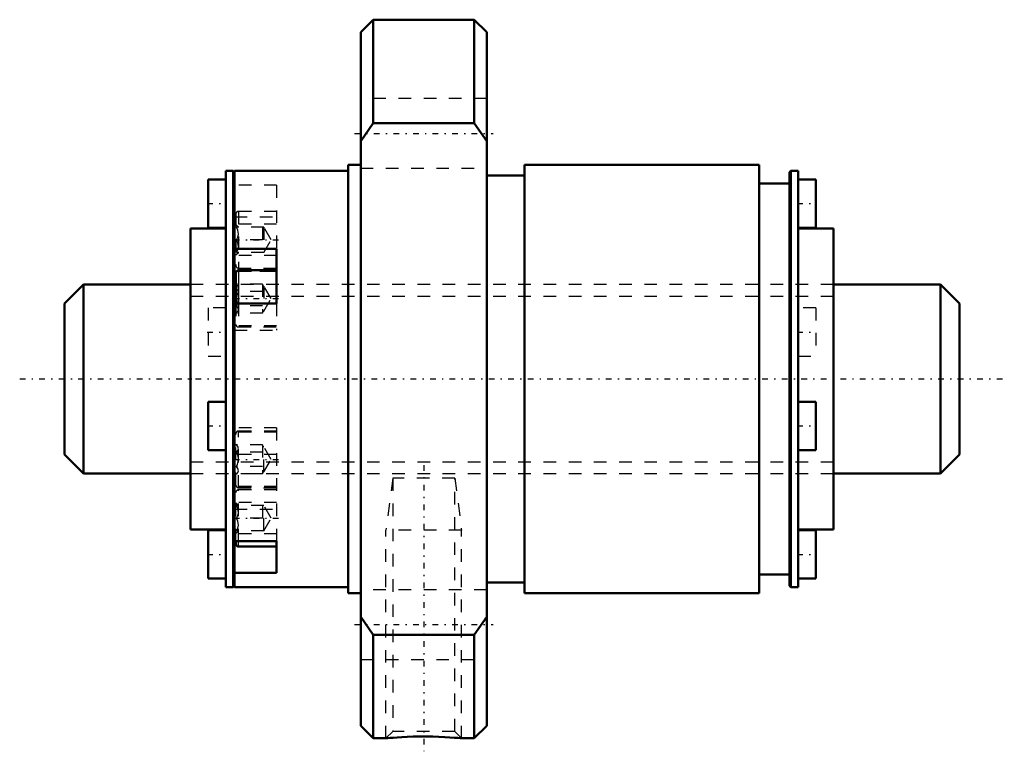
# Model space of a CAD drawing. Header units: millimetres. Extents: x -13.6 to 64.5, y -29.5 to 28.5.
import ezdxf

# ---------------------------------------------------------------- set-up
doc = ezdxf.new("R2010")
doc.units = ezdxf.units.MM
doc.linetypes.add('Center', pattern=[1.5, 0.45, -0.5, 0.05, -0.5])
doc.linetypes.add('Dashed', pattern=[2, 1, -1])
for name, color, linetype, lineweight in [('2d ConnectionPoints', 7, 'Continuous', 50), ('AM_0', 7, 'Continuous', 50), ('AM_4', 3, 'Continuous', 25), ('AM_5', 3, 'Continuous', 25), ('AM_7', 7, 'Center', 25), ('AM_9', 6, 'Dashed', 25)]:
    doc.layers.add(name, color=color, linetype=linetype, lineweight=lineweight)

# ---------------------------------------------------------------- blocks, each defined once
blk = doc.blocks.new('1_NRR0130BLK1510_5_6Nut_0_in_BLK1510_5_6ZZG1_71LC3_N0_1300_0')
at = {"layer": 'AM_0'}
for p, q in [((14.5, 28.5), (13.5, 27.5)), ((22.5, 28.5), (14.5, 28.5)), ((14.5, 28.5), (14.5, 20.304)), ((23.5, 27.5), (22.5, 28.5)), ((22.5, 28.5), (22.5, 20.304)), ((13.5, 27.5), (13.5, -27.5)), ((23.5, 27.5), (23.5, -27.5)), ((14.5, 20.304), (13.5, 18.875)), ((22.5, 20.304), (14.5, 20.304)), ((23.5, 18.875), (22.5, 20.304)), ((3.395, 16.5), (2.8, 16.5)), ((2.8, 16.5), (2.8, -16.5)), ((3.5, 16.395), (3.395, 16.5)), ((3.395, 16.5), (3.395, -16.5)), ((3.5, 16.5), (3.5, -16.5)), ((12.5, 16.5), (3.5, 16.5)), ((13.5, 17), (12.5, 17)), ((12.5, 17), (12.5, -17)), ((45.1, 17), (26.5, 17)), ((26.5, 17), (26.5, -17)), ((45.1, 17), (45.1, -17)), ((47.605, 16.5), (47.5, 16.395)), ((48.2, 16.5), (47.605, 16.5)), ((47.605, 16.5), (47.605, -16.5)), ((48.2, 16.5), (48.2, -16.5)), ((2.8, 15.834), (1.4, 15.834)), ((1.4, 15.834), (1.4, 11.984)), ((26.5, 16.15), (23.5, 16.15)), ((47.5, 16.395), (47.5, -16.395)), ((49.6, 15.834), (48.2, 15.834)), ((49.6, 15.834), (49.6, 11.984)), ((47.5, 15.5), (45.1, 15.5)), ((2.8, 11.95), (0, 11.95)), ((0, 11.95), (0, -11.95)), ((1.4, 11.984), (2.8, 11.984)), ((48.2, 11.984), (49.6, 11.984)), ((51, 11.95), (48.2, 11.95)), ((51, 11.95), (51, -11.95)), ((3.5, 10.32), (6.833, 10.32)), ((6.833, 5.99), (6.833, 10.32)), ((6.833, 8.625), (3.8, 8.625)), ((3.6, 8.425), (3.6, 5.99)), ((6.833, 5.99), (3.5, 5.99)), ((2.8, -1.802), (1.4, -1.802)), ((1.4, -1.802), (1.4, -5.652)), ((49.6, -1.802), (48.2, -1.802)), ((49.6, -1.802), (49.6, -5.652)), ((1.4, -5.652), (2.8, -5.652)), ((48.2, -5.652), (49.6, -5.652)), ((0, -11.95), (2.8, -11.95)), ((2.8, -11.984), (1.4, -11.984)), ((1.4, -11.984), (1.4, -15.834)), ((48.2, -11.95), (51, -11.95)), ((49.6, -11.984), (48.2, -11.984)), ((49.6, -11.984), (49.6, -15.834)), ((3.5, -12.874), (6.833, -12.874)), ((3.6, -13.092), (3.6, -12.874)), ((6.833, -15.374), (6.833, -12.874)), ((3.8, -13.292), (6.833, -13.292)), ((6.833, -15.374), (3.5, -15.374)), ((45.1, -15.5), (47.5, -15.5)), ((1.4, -15.834), (2.8, -15.834)), ((3.395, -16.5), (3.5, -16.395)), ((23.5, -16.15), (26.5, -16.15)), ((47.5, -16.395), (47.605, -16.5)), ((48.2, -15.834), (49.6, -15.834)), ((2.8, -16.5), (3.395, -16.5)), ((3.5, -16.5), (12.5, -16.5)), ((12.5, -17), (13.5, -17)), ((26.5, -17), (45.1, -17)), ((47.605, -16.5), (48.2, -16.5)), ((13.5, -18.875), (14.5, -20.304)), ((22.5, -20.304), (23.5, -18.875)), ((14.5, -20.304), (14.5, -28.5)), ((14.5, -20.304), (22.5, -20.304)), ((22.5, -20.304), (22.5, -28.5)), ((13.5, -27.5), (14.5, -28.5)), ((22.5, -28.5), (23.5, -27.5)), ((14.5, -28.5), (15.502, -28.5)), ((21.491, -28.5), (22.5, -28.5))]:
    blk.add_line(p, q, dxfattribs=at)
blk.add_lwpolyline([(15.5, -28.5), (15.536, -28.497), (15.646, -28.486), (15.831, -28.47), (16.079, -28.45), (16.395, -28.427), (16.768, -28.404), (17.195, -28.384), (17.664, -28.368), (18.169, -28.358), (18.684, -28.357), (19.208, -28.365), (19.702, -28.38), (20.175, -28.401), (20.579, -28.426), (20.933, -28.451), (21.194, -28.472), (21.384, -28.489), (21.48, -28.498), (21.5, -28.5)], dxfattribs=at)
for centre, start, end in [((3.8, 8.425), 90, 180), ((3.8, -13.092), 180, 270)]:
    blk.add_arc(centre, 0.2, start, end, dxfattribs=at)
at = {"layer": 'AM_4'}
for p, q in [((3.8, 8.625), (3.8, 5.99)), ((3.636, 8.54), (3.5, 8.54)), ((3.8, -13.292), (3.8, -12.874))]:
    blk.add_line(p, q, dxfattribs=at)
at = {"layer": 'AM_5', "linetype": 'Dashed'}
for p, q in [((16.041, -7.875), (15.5, -12)), ((20.959, -7.875), (21.5, -12)), ((21.5, -12), (15.5, -12)), ((15.5, -28.5), (15.5, -12)), ((21.5, -28.5), (21.5, -12))]:
    blk.add_line(p, q, dxfattribs=at)
at = {"layer": 'AM_7'}
for p, q in [((13, 19.486), (24, 19.486)), ((1.33, 13.909), (2.87, 13.909)), ((48.13, 13.909), (49.67, 13.909)), ((3.438, 11.042), (6.995, 11.042)), ((3.438, 6.375), (6.995, 6.375)), ((1.33, 3.727), (2.87, 3.727)), ((48.13, 3.727), (49.67, 3.727)), ((1.33, -3.727), (2.87, -3.727)), ((48.13, -3.727), (49.67, -3.727)), ((3.438, -6.375), (6.995, -6.375)), ((18.5, -6.844), (18.5, -29.531)), ((3.438, -11.042), (6.995, -11.042)), ((1.33, -13.909), (2.87, -13.909)), ((48.13, -13.909), (49.67, -13.909)), ((13, -19.486), (24, -19.486))]:
    blk.add_line(p, q, dxfattribs=at)
at = {"layer": 'AM_9'}
for p, q in [((23.5, 22.236), (13.5, 22.236)), ((13.5, 16.736), (23.5, 16.736)), ((6.833, 15.374), (3.5, 15.374)), ((6.833, 15.374), (6.833, 10.32)), ((6.833, 13.292), (3.8, 13.292)), ((3.8, 13.292), (3.8, 8.792)), ((3.5, 12.874), (6.833, 12.874)), ((3.6, 13.092), (3.6, 8.992)), ((6.833, 12.292), (3.5, 12.292)), ((3.8, 12.042), (3.6, 12.242)), ((5.822, 12.042), (3.645, 12.042)), ((5.722, 12.042), (5.722, 10.042)), ((6.4, 11.042), (5.822, 12.042)), ((5.822, 12.042), (5.822, 10.042)), ((5.722, 11.042), (3.645, 11.042)), ((5.822, 10.042), (6.4, 11.042)), ((6.833, 9.792), (3.5, 9.792)), ((3.6, 9.842), (3.8, 10.042)), ((5.822, 10.042), (3.645, 10.042)), ((3.8, 8.792), (6.833, 8.792)), ((3.5, 8.542), (6.833, 8.542)), ((6.833, 8.54), (3.636, 8.54)), ((51, 7.5), (0, 7.5)), ((3.645, 7.53), (3.6, 7.575)), ((5.722, 7.53), (3.645, 7.53)), ((5.722, 7.53), (5.722, 5.22)), ((5.822, 7.375), (5.722, 7.375)), ((6.4, 6.375), (5.822, 7.375)), ((5.822, 7.375), (5.822, 5.375)), ((5.722, 6.952), (3.645, 6.952)), ((5.822, 5.375), (6.4, 6.375)), ((2.8, 5.652), (1.4, 5.652)), ((1.4, 5.652), (1.4, 1.802)), ((3.6, 5.99), (3.6, 4.325)), ((5.722, 5.798), (3.645, 5.798)), ((3.8, 5.99), (3.8, 4.125)), ((6.833, 5.99), (6.833, 3.875)), ((49.6, 5.652), (48.2, 5.652)), ((49.6, 5.652), (49.6, 1.802)), ((3.6, 5.175), (3.645, 5.22)), ((5.722, 5.22), (3.645, 5.22)), ((5.722, 5.375), (5.822, 5.375)), ((6.833, 4.21), (3.5, 4.21)), ((3.8, 4.125), (6.833, 4.125)), ((3.5, 3.875), (6.833, 3.875)), ((1.4, 1.802), (2.8, 1.802)), ((48.2, 1.802), (49.6, 1.802)), ((6.833, -3.875), (3.5, -3.875)), ((6.833, -3.875), (6.833, -12.874)), ((6.833, -4.21), (3.5, -4.21)), ((3.6, -8.425), (3.6, -4.325)), ((6.833, -4.125), (3.8, -4.125)), ((3.8, -8.625), (3.8, -4.125)), ((3.645, -5.22), (3.6, -5.175)), ((5.722, -5.22), (3.645, -5.22)), ((5.722, -5.22), (5.722, -7.53)), ((5.822, -5.375), (5.722, -5.375)), ((6.4, -6.375), (5.822, -5.375)), ((5.822, -7.375), (5.822, -5.375)), ((6.833, -5.99), (3.5, -5.99)), ((5.722, -5.798), (3.645, -5.798)), ((5.722, -6.952), (3.645, -6.952)), ((5.822, -7.375), (6.4, -6.375)), ((0, -7.5), (51, -7.5)), ((3.6, -7.575), (3.645, -7.53)), ((5.722, -7.53), (3.645, -7.53)), ((5.722, -7.375), (5.822, -7.375)), ((6.833, -8.54), (3.5, -8.54)), ((6.833, -8.542), (3.5, -8.542)), ((16.041, -7.875), (16.041, -27.959)), ((20.959, -7.875), (16.041, -7.875)), ((20.959, -27.959), (20.959, -7.875)), ((3.6, -12.874), (3.6, -8.992)), ((3.8, -8.625), (6.833, -8.625)), ((6.833, -8.792), (3.8, -8.792)), ((3.8, -12.874), (3.8, -8.792)), ((6.833, -9.792), (3.5, -9.792)), ((3.8, -10.042), (3.6, -9.842)), ((5.822, -10.042), (3.645, -10.042)), ((5.722, -10.042), (5.722, -12.042)), ((5.822, -12.042), (5.822, -10.042)), ((6.4, -11.042), (5.822, -10.042)), ((3.5, -10.32), (6.833, -10.32)), ((5.722, -11.042), (3.645, -11.042)), ((5.822, -12.042), (6.4, -11.042)), ((6.833, -12.292), (3.5, -12.292)), ((3.6, -12.242), (3.8, -12.042)), ((5.822, -12.042), (3.645, -12.042)), ((23.5, -16.736), (13.5, -16.736)), ((13.5, -22.236), (23.5, -22.236)), ((16.041, -27.959), (15.5, -28.5)), ((20.959, -27.959), (16.041, -27.959)), ((21.5, -28.5), (20.959, -27.959))]:
    blk.add_line(p, q, dxfattribs=at)
for points in [[(3.645, 11.042), (3.745, 11.25), (3.797, 11.479), (3.756, 11.802), (3.645, 12.042)], [(3.645, 10.042), (3.745, 10.25), (3.797, 10.479), (3.756, 10.802), (3.645, 11.042)], [(3.645, 6.952), (3.745, 7.073), (3.797, 7.205), (3.756, 7.391), (3.645, 7.53)], [(3.645, 5.798), (3.729, 5.993), (3.784, 6.198), (3.799, 6.41), (3.77, 6.62), (3.704, 6.823), (3.645, 6.952)], [(3.645, 5.22), (3.745, 5.341), (3.797, 5.473), (3.756, 5.659), (3.645, 5.798)], [(3.645, -5.798), (3.745, -5.677), (3.797, -5.545), (3.756, -5.359), (3.645, -5.22)], [(3.645, -6.952), (3.729, -6.757), (3.784, -6.552), (3.799, -6.34), (3.77, -6.13), (3.704, -5.927), (3.645, -5.798)], [(3.645, -7.53), (3.745, -7.409), (3.797, -7.277), (3.756, -7.091), (3.645, -6.952)], [(3.645, -11.042), (3.745, -10.833), (3.797, -10.605), (3.756, -10.282), (3.645, -10.042)], [(3.645, -12.042), (3.745, -11.833), (3.797, -11.605), (3.756, -11.282), (3.645, -11.042)]]:
    blk.add_lwpolyline(points, dxfattribs=at)
for centre, start, end in [((3.8, 13.092), 90, 180), ((3.8, 8.992), 180, 270), ((3.8, 4.325), 180, 270), ((3.8, -4.325), 90, 180), ((3.8, -8.425), 180, 270), ((3.8, -8.992), 90, 180)]:
    blk.add_arc(centre, 0.2, start, end, dxfattribs=at)
blk = doc.blocks.new('2_NZZ0130BLK1510_5_60Shaft_0_in_BLK1510_5_6ZZG1_71LC3_N0_1300_0')
at = {"layer": 'AM_0'}
for p, q in [((-8.5, 7.5), (-10, 6)), ((0, 7.5), (-8.5, 7.5)), ((-8.5, 7.5), (-8.5, -7.5)), ((59.5, 7.5), (51, 7.5)), ((61, 6), (59.5, 7.5)), ((59.5, 7.5), (59.5, -7.5)), ((-10, 6), (-10, -6)), ((61, 6), (61, -6)), ((-10, -6), (-8.5, -7.5)), ((59.5, -7.5), (61, -6)), ((-8.5, -7.5), (0, -7.5)), ((51, -7.5), (59.5, -7.5))]:
    blk.add_line(p, q, dxfattribs=at)
at = {"layer": 'AM_5', "linetype": 'Dashed'}
for p, q in [((0, 6.58), (51, 6.58)), ((0, -6.58), (51, -6.58))]:
    blk.add_line(p, q, dxfattribs=at)
at = {"layer": 'AM_7'}
blk.add_line((-13.55, 0), (64.55, 0), dxfattribs=at)
at = {"layer": 'AM_9'}
for p, q in [((51, 7.5), (0, 7.5)), ((0, -7.5), (51, -7.5))]:
    blk.add_line(p, q, dxfattribs=at)

msp = doc.modelspace()

# ---------------------------------------------------------------- linework, layer by layer
at = {"layer": '2d ConnectionPoints'}
msp.add_point((0, 0), dxfattribs=at)

# ---------------------------------------------------------------- block references
for name in ['1_NRR0130BLK1510_5_6Nut_0_in_BLK1510_5_6ZZG1_71LC3_N0_1300_0', '2_NZZ0130BLK1510_5_60Shaft_0_in_BLK1510_5_6ZZG1_71LC3_N0_1300_0']:
    msp.add_blockref(name, (0, 0))

doc.saveas('drawing.dxf')
